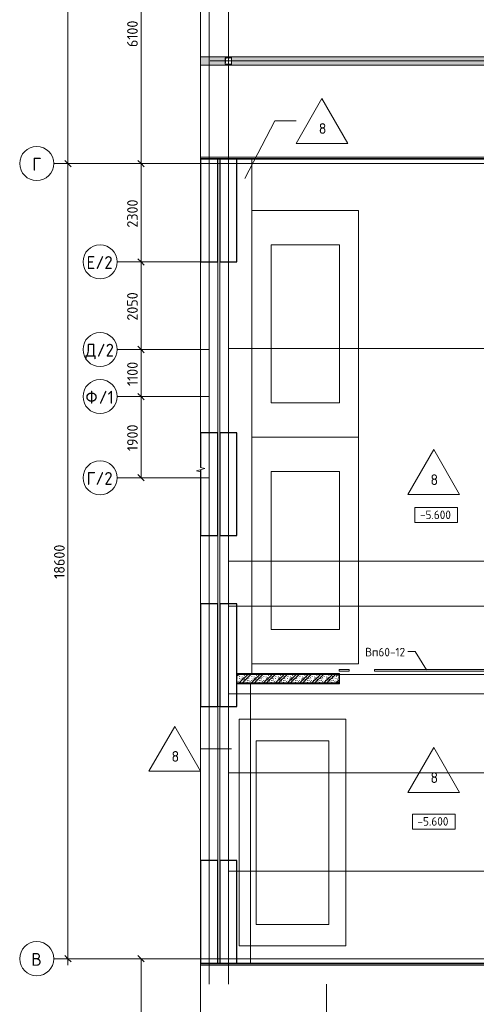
# Model space of a CAD drawing. Header units: millimetres. Extents: x 82112 to 162374, y -10965 to 131389.
# Tile 27 of 82: x 82112 to 92806, y 79634 to 102665. Entities that reach past the tile are written whole.
import ezdxf

# ---------------------------------------------------------------- set-up
doc = ezdxf.new("R2010")
doc.units = ezdxf.units.MM
doc.linetypes.add('3_ Штрих_ 1 х 1 мм', pattern=[2, 1, -1])
doc.linetypes.add('4_ Штрихпунктир_ 10 х 2 мм', pattern=[14, 10, -2, 0, -2])
for name, color, linetype, lineweight in [('A-ANNO-DIMS', 7, 'Continuous', 5), ('A-ANNO-DIMS-100', 7, 'Continuous', 5), ('A-AREA', 7, '3_ Штрих_ 1 х 1 мм', 13), ('A-DETL', 7, 'Continuous', 25), ('A-DETL-GENF', 7, 'Continuous', 13), ('A-DOOR', 7, 'Continuous', 13), ('A-DOOR-IDEN', 7, 'Continuous', 5), ('A-FLOR', 7, 'Continuous', 13), ('A-FLOR-IDEN', 7, 'Continuous', 5), ('A-GENM', 7, 'Continuous', 13), ('A-WALL', 7, 'Continuous', 13), ('A-WALL-PATT', 7, 'Continuous', 13), ('C-PRKG', 7, 'Continuous', 13), ('G-ANNO-DIMS', 7, 'Continuous', 5), ('I-WALL', 7, 'Continuous', 13), ('M-EQPM', 7, 'Continuous', 13), ('S-COLS', 7, 'Continuous', 25), ('S-GRID', 7, 'Continuous', 5), ('S-GRID-IDEN', 7, 'Continuous', 5)]:
    doc.layers.add(name, color=color, linetype=linetype, lineweight=lineweight)
doc.styles.add('GOST Common_1', font='GOST_Common.ttf', dxfattribs={"height": 300})
doc.styles.add('GOST Common_2', font='GOST_Common.ttf', dxfattribs={"height": 200})
doc.styles.add('GOST Common_3', font='GOST_Common.ttf', dxfattribs={"height": 250})
doc.dimstyles.new('2_5_мм', dxfattribs={"dimscale": 304.8, "dimtxt": 251.428749, "dimasz": 0.492126, "dimexe": 0.492126, "dimexo": 0.492126, "dimgap": 0, "dimtad": 1, "dimdec": 5, "dimrnd": 1e-05, "dimdsep": 46, "dimtxsty": 'GOST Common_3', "dimblk1": 'OBLIQUE', "dimblk2": 'OBLIQUE', "dimsah": 1, "dimcen": 0.09, "dimdle": 0.492126, "dimadec": 5, "dimazin": 2, "dimtfac": 1, "dimtdec": 4, "dimtix": 1, "dimtmove": 0, "dimatfit": 3, "dimfxl": 1, "dimtvp": 1, "dimtolj": 1, "dimtzin": 0, "dimarcsym": 2})
pattern_1 = [(0, (0, 0), (203.2, 50.8), [3.353, -149.047, 3.353, -149.047, -812.8]), (0, (0, 0), (203.2, 50.8), [-304.8, 3.353, -301.447, 3.353, -149.047, -355.6]), (0, (0, 0), (203.2, 50.8), [-762, 3.353, -98.247, 3.353, -250.647]), (120, (76.2, 25.4), (-145.59409, 150.576362), [3.353, -149.047, 3.353, -149.047, -812.8]), (120, (76.2, 25.4), (-145.59409, 150.576362), [-304.8, 3.353, -301.447, 3.353, -149.047, -355.6]), (120, (76.2, 25.4), (-145.59409, 150.576362), [-762, 3.353, -98.247, 3.353, -250.647]), (240, (101.6, 127), (-57.60591, -201.376362), [3.353, -149.047, 3.353, -149.047, -812.8]), (240, (101.6, 127), (-57.60591, -201.376362), [-304.8, 3.353, -301.447, 3.353, -149.047, -355.6]), (240, (101.6, 127), (-57.60591, -201.376362), [-762, 3.353, -98.247, 3.353, -250.647])]

# ---------------------------------------------------------------- blocks, each defined once
blk = doc.blocks.new('Наметкина 10_РД_АР_П_Отделка_R21_rvt-1--01_Подвал_МП_часть В')
at = {"layer": 'A-WALL-PATT', "lineweight": 5}
h = blk.add_hatch(dxfattribs=at)
h.set_pattern_fill('FP_11', color=256, style=0, pattern_type=2)
h.set_pattern_definition(pattern_1)
h.paths.add_polyline_path([(93186, 87350), (93400, 87350), (93400, 87370), (93150, 87370), (93150, 87350), (93165, 87350)])
h.paths.add_polyline_path([(89595, 87350), (89600, 87351), (89600, 87370), (87200, 87370), (87200, 87350), (89592, 87350)])
h = blk.add_hatch(dxfattribs=at)
h.set_pattern_fill('FP_11', color=256, style=0, pattern_type=2)
h.set_pattern_definition(pattern_1)
h.paths.add_polyline_path([(93155, 87130), (93400, 87130), (93400, 87150), (93150, 87150), (93150, 87130)])
h.paths.add_polyline_path([(89592, 87130), (89600, 87130), (89600, 87150), (87200, 87150), (87200, 87130), (89585, 87130)])
at = {"layer": 'A-WALL'}
for p, q in [((89600, 87370), (87200, 87370)), ((87200, 87370), (87200, 87350)), ((87200, 87350), (89524, 87350)), ((89600, 87350), (89600, 87370)), ((86350, 87200), (86350, 87220)), ((89524, 87150), (87200, 87150)), ((87200, 87150), (87200, 87130)), ((87200, 87130), (89600, 87130)), ((89600, 87130), (89600, 87150)), ((86350, 86980), (86350, 87000))]:
    blk.add_line(p, q, dxfattribs=at)
blk = doc.blocks.new('АР_Машиноместо - 5300x2500_С-V1--01_Подвал_МП_часть В')
at = {"layer": 'C-PRKG'}
for p, q in [((2500, 5300), (0, 5300)), ((0, 0), (0, 5300)), ((2500, 0), (2500, 5300)), ((400, 4800), (2100, 4800)), ((400, 500), (400, 4800)), ((2100, 500), (2100, 4800)), ((400, 500), (2100, 500)), ((2500, 0), (0, 0))]:
    blk.add_line(p, q, dxfattribs=at)
blk = doc.blocks.new('АР_Машиноместо - 4900x2400_М__5300х2500_-V3--01_Подвал_МП_часть В')
at = {"layer": 'C-PRKG'}
for p, q in [((2500, 0), (0, 0)), ((0, 0), (0, -5300)), ((2500, 0), (2500, -5300)), ((450, -800), (450, -4500)), ((450, -800), (2050, -800)), ((2050, -800), (2050, -4500)), ((450, -4500), (2050, -4500)), ((2500, -5300), (0, -5300))]:
    blk.add_line(p, q, dxfattribs=at)
blk = doc.blocks.new('АР_Канал вертикальный прямоугольный - ВК-5403405--01_Подвал_МП_часть В')
at = {"layer": 'A-DETL-GENF'}
blk.add_hatch(color=256, dxfattribs=at).paths.add_polyline_path([(-75, -75), (-60, 60), (75, 75), (-75, 75)])
at = {"layer": 'A-DETL-GENF', "linetype": '3_ Штрих_ 1 х 1 мм'}
for p, q in [((75, 75), (-75, 75)), ((-75, 75), (-75, -75)), ((75, 75), (-75, 75)), ((-75, 75), (-75, -75)), ((-75, -75), (-60, 60)), ((-75, -75), (-60, 60)), ((-60, 60), (75, 75)), ((-60, 60), (75, 75)), ((75, -75), (75, 75)), ((-75, -75), (75, -75))]:
    blk.add_line(p, q, dxfattribs=at)
at = {"layer": 'M-EQPM'}
for p, q in [((-75, -75), (-75, 75)), ((-75, 75), (75, 75)), ((75, 75), (75, -75)), ((75, -75), (-75, -75))]:
    blk.add_line(p, q, dxfattribs=at)
blk = doc.blocks.new('АР-Заполнение деф_ шва - Д_ш_-4327362--01_Подвал_МП_часть В')
at = {"layer": 'A-GENM'}
for p, q in [((0, 25), (6200, 25)), ((0, -25), (6200, -25))]:
    blk.add_line(p, q, dxfattribs=at)
blk = doc.blocks.new('АР-Заполнение деф_ шва - Д_ш_-4327500--01_Подвал_МП_часть В')
at = {"layer": 'A-GENM'}
for p, q in [((0, 25), (6670, 25)), ((0, -25), (6670, -25))]:
    blk.add_line(p, q, dxfattribs=at)
blk = doc.blocks.new('АР-Заполнение деф_ шва - Д_ш__Пристенный-4429408--01_Подвал_МП_часть В')
at = {"layer": 'A-GENM'}
for p, q in [((0, 25), (850, 25)), ((400, -25), (450, -25))]:
    blk.add_line(p, q, dxfattribs=at)
blk = doc.blocks.new('АР-Заполнение деф_ шва - Д_ш__Пристенный-V29--01_Подвал_МП_часть В')
at = {"layer": 'A-GENM'}
for p, q in [((400, 25), (450, 25)), ((0, -25), (850, -25))]:
    blk.add_line(p, q, dxfattribs=at)
blk = doc.blocks.new('АР-Заполнение деф_ шва - Д_ш_-4331501--01_Подвал_МП_часть В')
at = {"layer": 'A-GENM'}
for p, q in [((0, 25), (3600, 25)), ((0, -25), (3600, -25))]:
    blk.add_line(p, q, dxfattribs=at)
blk = doc.blocks.new('АР-Заполнение деф_ шва - Д_ш_-4434769--01_Подвал_МП_часть В')
at = {"layer": 'A-GENM'}
for p, q in [((0, 25), (1600, 25)), ((0, -25), (1600, -25))]:
    blk.add_line(p, q, dxfattribs=at)
blk = doc.blocks.new('АР-Заполнение деф_ шва - Д_ш_-4434868--01_Подвал_МП_часть В')
at = {"layer": 'A-GENM'}
for p, q in [((0, 25), (4000, 25)), ((0, -25), (4000, -25))]:
    blk.add_line(p, q, dxfattribs=at)
blk = doc.blocks.new('АР_Фахверк_ _Швеллер полки параллельные_ - 20П-6908877--01_Подвал_МП_часть В')
at = {"layer": 'S-COLS'}
blk.add_hatch(color=256, dxfattribs=at).paths.add_polyline_path([(53, 100), (-23, 100), (-23, -100), (53, -100), (53, -97), (51, -93), (47, -91), (-8, -91), (-15, -88), (-18, -82), (-18, 81), (-15, 88), (-8, 91), (47, 91), (51, 93), (53, 96)])
for p, q in [((53, 100), (-23, 100)), ((-23, 100), (-23, -100)), ((-18, -82), (-18, 81)), ((-8, 91), (47, 91)), ((53, 96), (53, 100)), ((-23, -100), (53, -100)), ((47, -91), (-8, -91)), ((53, -100), (53, -97))]:
    blk.add_line(p, q, dxfattribs=at)
for centre, radius, start, end in [((-8, 81), 9.5, 90, 180), ((47, 96), 5.5, 270, 360), ((-8, -82), 9.5, 180, 270), ((47, -97), 5.5, 360, 90)]:
    blk.add_arc(centre, radius, start, end, dxfattribs=at)
blk = doc.blocks.new('АР-Ворота сборка - Ворота секционные_3500х2600 _h_-1815922--01_Подвал_МП_часть В')
at = {"layer": 'A-DETL-GENF'}
for p, q in [((-1425, 218), (-1653, 218)), ((-1653, 218), (-1653, 173)), ((-1653, 173), (-1425, 173)), ((-1425, 173), (-1425, 218)), ((-825, 218), (-825, 173)), ((1903, 218), (-825, 218)), ((-825, 173), (1903, 173)), ((1903, 173), (1903, 218))]:
    blk.add_line(p, q, dxfattribs=at)
blk = doc.blocks.new('АР_Лоток - 200х100h_L_1000_с вертик_отводом_ЛВ3-7511687--01_Подвал_МП_часть В')
at = {"layer": 'M-EQPM', "true_color": 0xdddddd}
blk.add_hatch(color=254, dxfattribs=at).paths.add_polyline_path([(850, -100), (1000, -100), (1000, -75), (850, -75), (850, 75), (1000, 75), (1000, 100), (275, 100), (275, -100)])
at = {"layer": 'M-EQPM'}
for p, q in [((1000, 75), (1000, 100)), ((1000, -100), (1000, -75))]:
    blk.add_line(p, q, dxfattribs=at)
blk = doc.blocks.new('АР_Лоток - 200х100h_ЛВ1-7512156--01_Подвал_МП_часть В')
at = {"layer": 'M-EQPM', "true_color": 0xdddddd}
blk.add_hatch(color=254, dxfattribs=at).paths.add_polyline_path([(23300, -100), (23300, 100), (0, 100), (0, -100), (15178, -100)])
at = {"layer": 'M-EQPM'}
for p, q in [((0, 100), (0, 75)), ((23300, -100), (23300, 100)), ((0, -75), (0, -100))]:
    blk.add_line(p, q, dxfattribs=at)
blk = doc.blocks.new('Линия разрыва - М 1_50-5857910--01_Подвал_МП_часть В')
at = {"layer": 'A-DETL-GENF', "lineweight": 5}
for p, q in [((35825, 100), (35800, 0)), ((35875, -100), (35825, 100)), ((35800, 0), (54, 0)), ((35900, 0), (35875, -100)), ((71190, 0), (35900, 0))]:
    blk.add_line(p, q, dxfattribs=at)
blk = doc.blocks.new('Ось сетки - 8_0 мм-31302--01_Подвал_МП_часть В')
at = {"layer": 'S-GRID-IDEN'}
blk.add_circle((0, 0), 4, dxfattribs=at)
blk = doc.blocks.new('Высотные отметки - Frame_2-749557--01_Подвал_МП_часть В')
at = {"layer": 'G-ANNO-DIMS'}
for p, q in [((-5, 3.5), (-5, 0)), ((5, 3.5), (-5, 3.5)), ((5, 0), (5, 3.5)), ((-5, 0), (5, 0))]:
    blk.add_line(p, q, dxfattribs=at)
blk = doc.blocks.new('Марка полов - Марка полов-4106608--01_Подвал_МП_часть В')
at = {"layer": 'A-FLOR-IDEN'}
for p, q in [((0, 7), (-6.06, -3.5)), ((6.06, -3.5), (0, 7)), ((-6.06, -3.5), (6.06, -3.5))]:
    blk.add_line(p, q, dxfattribs=at)
blk = doc.blocks.new('DIMBLOCK229--01_Подвал_МП_часть В')
at = {"layer": 'A-ANNO-DIMS-100', "transparency": 16777216}
for p, q in [((84999, 80700), (84805, 80700)), ((84955, 74000), (84955, 80700)), ((84955, 80700), (84999, 80700)), ((84999, 74000), (84805, 74000)), ((84955, 74000), (84999, 74000))]:
    blk.add_line(p, q, dxfattribs=at)
at = {"layer": 'A-ANNO-DIMS-100', "lineweight": 25, "transparency": 16777216}
for p, q in [((84955, 80700), (84880, 80775)), ((84955, 80700), (85030, 80625)), ((84955, 74000), (84880, 74075)), ((84955, 74000), (85030, 73925))]:
    blk.add_line(p, q, dxfattribs=at)
at = {"layer": 'A-ANNO-DIMS-100', "color": 0, "transparency": 16777216, "insert": (84628, 77001), "char_height": 250, "width": 838.66, "attachment_point": 1, "rotation": 90, "line_spacing_factor": 1.022761, "style": 'GOST Common_3'}
blk.add_mtext('6700', dxfattribs=at)
blk = doc.blocks.new('_Oblique')
at = {"color": 0, "linetype": 'ByBlock', "lineweight": -2}
blk.add_line((-0.5, -0.5), (0.5, 0.5), dxfattribs=at)
blk = doc.blocks.new('DIMBLOCK230--01_Подвал_МП_часть В')
at = {"layer": 'A-ANNO-DIMS-100', "transparency": 16777216}
for p, q in [((84999, 93850), (84805, 93850)), ((84955, 91950), (84955, 93850)), ((84955, 93850), (84999, 93850)), ((84999, 91950), (84805, 91950)), ((84955, 91950), (84999, 91950))]:
    blk.add_line(p, q, dxfattribs=at)
at = {"layer": 'A-ANNO-DIMS-100', "lineweight": 25, "transparency": 16777216}
for p, q in [((84955, 93850), (84880, 93925)), ((84955, 93850), (85030, 93775)), ((84955, 91950), (84880, 92025)), ((84955, 91950), (85030, 91875))]:
    blk.add_line(p, q, dxfattribs=at)
at = {"layer": 'A-ANNO-DIMS-100', "color": 0, "transparency": 16777216, "insert": (84628, 92574), "char_height": 250, "width": 782.41, "attachment_point": 1, "rotation": 90, "line_spacing_factor": 1.022761, "style": 'GOST Common_3'}
blk.add_mtext('1900', dxfattribs=at)
blk = doc.blocks.new('DIMBLOCK231--01_Подвал_МП_часть В')
at = {"layer": 'A-ANNO-DIMS-100', "transparency": 16777216}
for p, q in [((84999, 94950), (84805, 94950)), ((84955, 93850), (84955, 94950)), ((84955, 94950), (84999, 94950)), ((84999, 93850), (84805, 93850)), ((84955, 93850), (84999, 93850))]:
    blk.add_line(p, q, dxfattribs=at)
at = {"layer": 'A-ANNO-DIMS-100', "lineweight": 25, "transparency": 16777216}
for p, q in [((84955, 94950), (84880, 95025)), ((84955, 94950), (85030, 94875)), ((84955, 93850), (84880, 93925)), ((84955, 93850), (85030, 93775))]:
    blk.add_line(p, q, dxfattribs=at)
at = {"layer": 'A-ANNO-DIMS-100', "color": 0, "transparency": 16777216, "insert": (84628, 94097), "char_height": 250, "width": 726.16, "attachment_point": 1, "rotation": 90, "line_spacing_factor": 1.022761, "style": 'GOST Common_3'}
blk.add_mtext('1100', dxfattribs=at)
blk = doc.blocks.new('DIMBLOCK232--01_Подвал_МП_часть В')
at = {"layer": 'A-ANNO-DIMS-100', "transparency": 16777216}
for p, q in [((84999, 97000), (84805, 97000)), ((84955, 94950), (84955, 97000)), ((84955, 97000), (84999, 97000)), ((84999, 94950), (84805, 94950)), ((84955, 94950), (84999, 94950))]:
    blk.add_line(p, q, dxfattribs=at)
at = {"layer": 'A-ANNO-DIMS-100', "lineweight": 25, "transparency": 16777216}
for p, q in [((84955, 97000), (84880, 97075)), ((84955, 97000), (85030, 96925)), ((84955, 94950), (84880, 95025)), ((84955, 94950), (85030, 94875))]:
    blk.add_line(p, q, dxfattribs=at)
at = {"layer": 'A-ANNO-DIMS-100', "color": 0, "transparency": 16777216, "insert": (84628, 95626), "char_height": 250, "width": 838.66, "attachment_point": 1, "rotation": 90, "line_spacing_factor": 1.022761, "style": 'GOST Common_3'}
blk.add_mtext('2050', dxfattribs=at)
blk = doc.blocks.new('DIMBLOCK233--01_Подвал_МП_часть В')
at = {"layer": 'A-ANNO-DIMS-100', "transparency": 16777216}
for p, q in [((84999, 99300), (84805, 99300)), ((84955, 97000), (84955, 99300)), ((84955, 99300), (84999, 99300)), ((84999, 97000), (84805, 97000)), ((84955, 97000), (84999, 97000))]:
    blk.add_line(p, q, dxfattribs=at)
at = {"layer": 'A-ANNO-DIMS-100', "lineweight": 25, "transparency": 16777216}
for p, q in [((84955, 99300), (84880, 99375)), ((84955, 99300), (85030, 99225)), ((84955, 97000), (84880, 97075)), ((84955, 97000), (85030, 96925))]:
    blk.add_line(p, q, dxfattribs=at)
at = {"layer": 'A-ANNO-DIMS-100', "color": 0, "transparency": 16777216, "insert": (84628, 97801), "char_height": 250, "width": 838.66, "attachment_point": 1, "rotation": 90, "line_spacing_factor": 1.022761, "style": 'GOST Common_3'}
blk.add_mtext('2300', dxfattribs=at)
blk = doc.blocks.new('DIMBLOCK234--01_Подвал_МП_часть В')
at = {"layer": 'A-ANNO-DIMS-100', "transparency": 16777216}
for p, q in [((84999, 105400), (84805, 105400)), ((84955, 99300), (84955, 105400)), ((84955, 105400), (84999, 105400)), ((84999, 99300), (84805, 99300)), ((84955, 99300), (84999, 99300))]:
    blk.add_line(p, q, dxfattribs=at)
at = {"layer": 'A-ANNO-DIMS-100', "lineweight": 25, "transparency": 16777216}
for p, q in [((84955, 105400), (84880, 105475)), ((84955, 105400), (85030, 105325)), ((84955, 99300), (84880, 99375)), ((84955, 99300), (85030, 99225))]:
    blk.add_line(p, q, dxfattribs=at)
at = {"layer": 'A-ANNO-DIMS-100', "color": 0, "transparency": 16777216, "insert": (84628, 102024), "char_height": 250, "width": 782.41, "attachment_point": 1, "rotation": 90, "line_spacing_factor": 1.022761, "style": 'GOST Common_3'}
blk.add_mtext('6100', dxfattribs=at)
blk = doc.blocks.new('DIMBLOCK241--01_Подвал_МП_часть В')
at = {"layer": 'A-ANNO-DIMS-100', "transparency": 16777216}
for p, q in [((83257, 99300), (83093, 99300)), ((83243, 80550), (83243, 99300)), ((83243, 99300), (83257, 99300)), ((83257, 80700), (83093, 80700)), ((83243, 80700), (83257, 80700))]:
    blk.add_line(p, q, dxfattribs=at)
at = {"layer": 'A-ANNO-DIMS-100', "lineweight": 25, "transparency": 16777216}
for p, q in [((83243, 99300), (83168, 99375)), ((83243, 99300), (83318, 99225)), ((83243, 80700), (83168, 80775)), ((83243, 80700), (83318, 80625))]:
    blk.add_line(p, q, dxfattribs=at)
at = {"layer": 'A-ANNO-DIMS-100', "color": 0, "transparency": 16777216, "insert": (82916, 89587), "char_height": 250, "width": 992.08, "attachment_point": 1, "rotation": 90, "line_spacing_factor": 1.022761, "style": 'GOST Common_3'}
blk.add_mtext('18600', dxfattribs=at)
blk = doc.blocks.new('DIMBLOCK242--01_Подвал_МП_часть В')
at = {"layer": 'A-ANNO-DIMS-100', "lineweight": 25, "transparency": 16777216}
for p, q in [((83243, 125500), (83168, 125575)), ((83243, 125500), (83318, 125425)), ((83243, 99300), (83168, 99375)), ((83243, 99300), (83318, 99225))]:
    blk.add_line(p, q, dxfattribs=at)
at = {"layer": 'A-ANNO-DIMS-100', "transparency": 16777216}
for p, q in [((83243, 99300), (83243, 125650)), ((83257, 125500), (83093, 125500)), ((83243, 125500), (83257, 125500)), ((83257, 99300), (83093, 99300)), ((83243, 99300), (83257, 99300))]:
    blk.add_line(p, q, dxfattribs=at)
at = {"layer": 'A-ANNO-DIMS-100', "color": 0, "transparency": 16777216, "insert": (82916, 111963), "char_height": 250, "width": 1048.33, "attachment_point": 1, "rotation": 90, "line_spacing_factor": 1.022761, "style": 'GOST Common_3'}
blk.add_mtext('26200', dxfattribs=at)

msp = doc.modelspace()

# ---------------------------------------------------------------- hatches: boundary and pattern name
at = {"layer": 'A-WALL-PATT', "lineweight": 5}
h = msp.add_hatch(dxfattribs=at)
h.set_pattern_fill('FP_5', color=256, style=0, pattern_type=2)
h.set_pattern_definition([(135, (150.28, 188.64), (-282.8427, 3e-14), [5, -395]), (135, (174.9, 237.36), (-282.8427, 3e-14), [5, -395]), (135, (211.96, 236.53), (-282.8427, 3e-14), [5, -395]), (135, (114.96, 223.96), (-282.8427, 3e-14), [5, -395]), (135, (77.54, 223.96), (-282.8427, 3e-14), [5, -395]), (135, (57.44, 184.52), (-282.8427, 3e-14), [5, -395]), (135, (66.21, 142.9), (-282.8427, 3e-14), [5, -395]), (135, (107.33, 161), (-282.8427, 3e-14), [5, -395]), (135, (99.08, 130.94), (-282.8427, 3e-14), [5, -395]), (135, (22.6, 136.46), (-282.8427, 3e-14), [5, -395]), (135, (21.16, 168.08), (-282.8427, 3e-14), [5, -395]), (135, (46.13, 96.12), (-282.8427, 3e-14), [5, -395]), (135, (3.54, 74.6), (-282.8427, 3e-14), [5, -395]), (135, (40.3, 47.56), (-282.8427, 3e-14), [5, -395]), (135, (39.77, 18.47), (-282.8427, 3e-14), [5, -395]), (135, (76.94, 37.28), (-282.8427, 3e-14), [5, -395]), (135, (114.18, 62.4), (-282.8427, 3e-14), [5, -395]), (135, (139.87, 90.2), (-282.8427, 3e-14), [5, -395]), (135, (141.44, 15.82), (-282.8427, 3e-14), [5, -395]), (135, (188.69, 26.73), (-282.8427, 3e-14), [5, -395]), (135, (176.14, 51.36), (-282.8427, 3e-14), [5, -395]), (135, (177.03, 0), (-282.8427, 3e-14), [5, -395]), (135, (276.61, 8.22), (-282.8427, 3e-14), [5, -395]), (135, (271.19, 31.72), (-282.8427, 3e-14), [5, -395]), (135, (268.29, 119.65), (-282.8427, 3e-14), [5, -395]), (135, (237.92, 101.95), (-282.8427, 3e-14), [5, -395]), (135, (237.92, 158.27), (-282.8427, 3e-14), [5, -395]), (135, (260.4, 204.35), (-282.8427, 3e-14), [5, -395]), (135, (275.54, 235.4), (-282.8427, 3e-14), [5, -395]), (135, (117.62, 268.96), (-282.8427, 3e-14), [5, -395]), (135, (203.62, 273.83), (-282.8427, 3e-14), [5, -395]), (135, (47.24, 279.3), (-282.8427, 3e-14), [5, -395]), (135, (23.2, 266.16), (-282.8427, 3e-14), [5, -395]), (135, (42.78, 232.52), (-282.8427, 3e-14), [5, -395]), (135, (177.76, 90.57), (-282.8427, 3e-14), [5, -395]), (135, (181.12, 121.8), (-282.8427, 3e-14), [5, -395]), (135, (206.73, 172.06), (-282.8427, 3e-14), [5, -395]), (135, (143.14, 136.62), (-282.8427, 3e-14), [5, -395]), (135, (211.51, 131.86), (-282.8427, 3e-14), [5, -395]), (135, (81.47, 95.1), (-282.8427, 3e-14), [5, -395]), (135, (235.13, 60.46), (-282.8427, 3e-14), [5, -395]), (135, (242.24, 4.89), (-282.8427, 3e-14), [5, -395]), (45, (0, 106.07), (-282.8427, 0), []), (45, (106.07, 0), (-282.8427, 0), []), (45, (176.78, 0), (-282.8427, 0), []), (45, (0, 176.78), (-282.8427, 0), [])])
h.paths.add_polyline_path([(89523.851854, 87150), (89523.851854, 87153.5), (89525.462767, 87157.389087), (89529.351854, 87159), (89585.151854, 87159), (89591.869369, 87161.782486), (89594.651854, 87168.5), (89594.651854, 87331.5), (89591.869369, 87338.217514), (89585.151854, 87341), (89529.351854, 87341), (89525.462767, 87342.610913), (89523.851854, 87346.5), (89523.851854, 87350), (87200, 87350), (87200, 87150)])
h.paths.add_polyline_path([(89599.851854, 87150), (89600, 87150), (89599.851854, 87159)])

# ---------------------------------------------------------------- linework, layer by layer
at = {"layer": 'A-AREA'}
for p, q in [((86750, 99400), (86800, 99400)), ((86750, 86600), (86800, 86600))]:
    msp.add_line(p, q, dxfattribs=at)
at = {"layer": 'A-DETL', "linetype": '4_ Штрихпунктир_ 10 х 2 мм', "lineweight": 5}
msp.add_line((86570, 101700), (144970, 101700), dxfattribs=at)
at = {"layer": 'A-DOOR-IDEN'}
for p, q in [((91375, 87885.036726), (91202.396413, 87885.036726)), ((91637.57636, 87460.061088), (91375, 87885.036726))]:
    msp.add_line(p, q, dxfattribs=at)
at = {"layer": 'A-FLOR'}
for p, q in [((143720, 101800), (86349.50616, 101800)), ((143720, 101600), (86349.50616, 101600)), ((93870, 99450), (86349.50616, 99450)), ((86349.50616, 99420), (93870, 99420)), ((86750, 99400), (86750, 99420)), ((86800, 99420), (86800, 99400)), ((87550, 99400), (87200, 99400)), ((93870, 99400), (87550, 99400)), ((87550, 99400), (87550, 87370)), ((93870, 99399.862836), (87550, 99399.862836)), ((86750, 93000), (86750, 97000)), ((86800, 97000), (86800, 93000)), ((86750, 89000), (86750, 90600)), ((86800, 90600), (86800, 89000)), ((93125, 87350), (89600, 87350)), ((87520.753391, 80600), (87520.753391, 87130)), ((86750, 83000), (86750, 86600)), ((86800, 86600), (86800, 83000)), ((110812.471099, 80580), (86349.50616, 80580)), ((86349.50616, 80550), (110787.369071, 80550)), ((86750, 80580), (86750, 80599.999998)), ((86799.936819, 80600), (86799.936819, 80580)), ((87200, 80600), (87520.753391, 80600)), ((93400, 80600), (87520.753391, 80600))]:
    msp.add_line(p, q, dxfattribs=at)
at = {"layer": 'A-FLOR-IDEN'}
for p, q in [((87386.306135, 98951.8143), (88091.444913, 100297.251508)), ((88091.444913, 100297.251508), (88585.852562, 100297.251508)), ((87071.540845, 85610.287755), (86350.732636, 85610.287755))]:
    msp.add_line(p, q, dxfattribs=at)
at = {"layer": 'I-WALL'}
for p, q in [((89523.851854, 87350), (87200, 87350)), ((87200, 87350), (87200, 87150)), ((89600, 87150), (89600, 87350)), ((86350, 87000), (86350, 87200)), ((87200, 87150), (89523.851854, 87150))]:
    msp.add_line(p, q, dxfattribs=at)
at = {"layer": 'S-COLS'}
for p, q in [((86350, 99400), (86350, 97000)), ((86750, 99400), (86350, 99400)), ((86750, 97000), (86750, 99400)), ((86800, 99400), (86800, 97000)), ((87200, 99400), (86800, 99400)), ((87200, 97000), (87200, 99400)), ((86350, 97000), (86750, 97000)), ((86800, 97000), (87200, 97000)), ((86350, 93000), (86350, 92189.601929)), ((86750, 93000), (86350, 93000)), ((86750, 90600), (86750, 93000)), ((86800, 93000), (86800, 90600)), ((87200, 93000), (86800, 93000)), ((87200, 90600), (87200, 93000)), ((86350, 92139.848849), (86350, 90600)), ((86350, 90600), (86750, 90600)), ((86800, 90600), (87200, 90600)), ((86350, 89000), (86350, 86600)), ((86750, 89000), (86350, 89000)), ((86750, 86600), (86750, 89000)), ((86800, 89000), (86800, 86600)), ((87200, 89000), (86800, 89000)), ((87200, 86600), (87200, 89000)), ((86350, 86600), (86750, 86600)), ((86800, 86600), (87200, 86600)), ((86350, 83000), (86350, 80600)), ((86750, 83000), (86350, 83000)), ((86750, 80600), (86750, 83000)), ((86800, 83000), (86800, 80600)), ((87200, 83000), (86800, 83000)), ((87200, 80600), (87200, 83000)), ((86350, 80600), (86750, 80600)), ((86800, 80600), (87200, 80600))]:
    msp.add_line(p, q, dxfattribs=at)
at = {"layer": 'S-GRID', "linetype": '4_ Штрихпунктир_ 10 х 2 мм'}
for p, q in [((87000, 80104.964717), (87000, 129588.42805)), ((86550, 80104.964717), (86550, 128318.42805)), ((151972.716503, 99300), (82911.954059, 99300)), ((153059.054125, 99300), (82911.954059, 99300)), ((86550, 97000), (84395.24188, 97000)), ((86550, 94950), (84395.24188, 94950)), ((151972.716503, 94975), (87000, 94975)), ((86550, 93850), (84395.24188, 93850)), ((86550, 91950), (84395.24188, 91950)), ((151972.716503, 90000), (87000, 90000)), ((151972.716503, 88950), (87000, 88950)), ((151972.716503, 86900), (87000, 86900)), ((151972.716503, 85050), (87000, 85050)), ((151972.716503, 82750), (87000, 82750)), ((153045.862349, 80700), (82911.954059, 80700)), ((151972.716503, 80700), (82911.954059, 80700)), ((89300, 53841.693029), (89300, 80104.964717))]:
    msp.add_line(p, q, dxfattribs=at)

# ---------------------------------------------------------------- block references
at = {"lineweight": 5}
msp.add_blockref('Наметкина 10_РД_АР_П_Отделка_R21_rvt-1--01_Подвал_МП_часть В', (0, 0), dxfattribs=at)
at = {"layer": 'A-DETL-GENF', "rotation": 269.9999999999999}
msp.add_blockref('Линия разрыва - М 1_50-5857910--01_Подвал_МП_часть В', (86349.50616, 127989.725389), dxfattribs=at)
at = {"layer": 'A-DOOR'}
msp.add_blockref('АР-Ворота сборка - Ворота секционные_3500х2600 _h_-1815922--01_Подвал_МП_часть В', (91250, 87250), dxfattribs=at)
at = {"layer": 'A-FLOR-IDEN', "xscale": 99.99999999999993, "yscale": 99.99999999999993, "zscale": 99.99999999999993}
for p in [(89192.070344, 100122.251508), (91808.614195, 91907.655116), (85744.514853, 85435.287755), (91808.614195, 84938.952469)]:
    msp.add_blockref('Марка полов - Марка полов-4106608--01_Подвал_МП_часть В', p, dxfattribs=at)
at = {"layer": 'A-GENM'}
for name, p in [('АР-Заполнение деф_ шва - Д_ш__Пристенный-4429408--01_Подвал_МП_часть В', (86350, 99425)), ('АР-Заполнение деф_ шва - Д_ш_-4327500--01_Подвал_МП_часть В', (87200, 99425)), ('АР-Заполнение деф_ шва - Д_ш__Пристенный-V29--01_Подвал_МП_часть В', (86350, 80575)), ('АР-Заполнение деф_ шва - Д_ш_-4327362--01_Подвал_МП_часть В', (87200, 80575))]:
    msp.add_blockref(name, p, dxfattribs=at)
at = {"layer": 'A-GENM', "rotation": 270}
for name, p in [('АР-Заполнение деф_ шва - Д_ш_-4434868--01_Подвал_МП_часть В', (86775, 97000)), ('АР-Заполнение деф_ шва - Д_ш_-4434769--01_Подвал_МП_часть В', (86775, 90600)), ('АР-Заполнение деф_ шва - Д_ш_-4331501--01_Подвал_МП_часть В', (86775, 86600))]:
    msp.add_blockref(name, p, dxfattribs=at)
at = {"layer": 'C-PRKG'}
for name, p in [('АР_Машиноместо - 4900x2400_М__5300х2500_-V3--01_Подвал_МП_часть В', (87550, 98200)), ('АР_Машиноместо - 4900x2400_М__5300х2500_-V3--01_Подвал_МП_часть В', (87550, 92900)), ('АР_Машиноместо - 5300x2500_С-V1--01_Подвал_МП_часть В', (87250, 81000))]:
    msp.add_blockref(name, p, dxfattribs=at)
at = {"layer": 'G-ANNO-DIMS', "xscale": 99.99999999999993, "yscale": 99.99999999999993, "zscale": 99.99999999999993}
for p in [(91868.903908, 90902.738834), (91810.415523, 83731.386856)]:
    msp.add_blockref('Высотные отметки - Frame_2-749557--01_Подвал_МП_часть В', p, dxfattribs=at)
at = {"layer": 'M-EQPM'}
for name, p in [('АР_Лоток - 200х100h_L_1000_с вертик_отводом_ЛВ3-7511687--01_Подвал_МП_часть В', (86075, 101700)), ('АР_Лоток - 200х100h_ЛВ1-7512156--01_Подвал_МП_часть В', (87075, 101700)), ('АР_Канал вертикальный прямоугольный - ВК-5403405--01_Подвал_МП_часть В', (87000, 101700))]:
    msp.add_blockref(name, p, dxfattribs=at)
at = {"layer": 'S-COLS', "rotation": 180}
msp.add_blockref('АР_Фахверк_ _Швеллер полки параллельные_ - 20П-6908877--01_Подвал_МП_часть В', (89576.851854, 87250), dxfattribs=at)
at = {"layer": 'S-GRID-IDEN', "xscale": 99.99999999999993, "yscale": 99.99999999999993, "zscale": 99.99999999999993}
for p, rotation in [((82511.954059, 99300), 89.99999999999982), ((83995.24188, 97000), 90), ((83995.24188, 94950), 90), ((83995.24188, 93850), 90), ((83995.24188, 91950), 90), ((82511.954059, 80700), 89.99999999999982)]:
    msp.add_blockref('Ось сетки - 8_0 мм-31302--01_Подвал_МП_часть В', p, dxfattribs=dict(at, rotation=rotation))

# ---------------------------------------------------------------- texts
at = {"layer": 'A-DOOR-IDEN', "char_height": 200, "attachment_point": 1, "style": 'GOST Common_2'}
for s, insert, width in [('Вп', (90203.396413, 87972.609642), 376.793125), ('60-12', (90514.281829, 87972.609642), 825.738125)]:
    msp.add_mtext(s, dxfattribs=dict(at, insert=insert, width=width))
at = {"layer": 'A-FLOR-IDEN', "char_height": 250, "width": 216.455625, "attachment_point": 1, "style": 'GOST Common_3'}
for insert in [(89115.194061, 100244.31318), (91731.737912, 92029.716788), (85667.63857, 85557.349427), (91731.737912, 85061.014141)]:
    msp.add_mtext('\\fGOST Common|b0|i0|c204|p34|;8', dxfattribs=dict(at, insert=insert))
at = {"layer": 'G-ANNO-DIMS', "char_height": 200, "width": 917.17566319, "attachment_point": 1, "line_spacing_factor": 1.022761, "style": 'GOST Common_2'}
for insert in [(91486.747382, 91184.104494), (91428.258997, 84012.752517)]:
    msp.add_mtext('-5.600', dxfattribs=dict(at, insert=insert))
at = {"layer": 'S-GRID-IDEN', "char_height": 300, "attachment_point": 1, "style": 'GOST Common_1'}
for s, insert, width in [('\\fGOST Common|b0|i0|c204|p34|;Г', (82405.533577, 99434.544597), 256.54), ('\\fGOST Common|b0|i0|c204|p34|;Е', (83676.821398, 97134.544597), 256.54), ('/2', (83888.488064, 97134.544597), 513.08), ('\\fGOST Common|b0|i0|c204|p34|;Д', (83647.321398, 95084.544597), 328.691875), ('/2', (83918.519314, 95084.544597), 513.08), ('\\fGOST Common|b0|i0|c204|p34|;Ф', (83653.821398, 93984.544597), 376.793125), ('/1', (83964.706814, 93984.544597), 448.945), ('\\fGOST Common|b0|i0|c204|p34|;Г', (83676.821398, 92084.544597), 256.54), ('/2', (83888.488064, 92084.544597), 513.08), ('\\fGOST Common|b0|i0|c204|p34|;В', (82385.533577, 80834.544597), 304.64125)]:
    msp.add_mtext(s, dxfattribs=dict(at, insert=insert, width=width))

# ---------------------------------------------------------------- dimensions: what is measured, and where the dimension line sits
at = {"layer": 'A-ANNO-DIMS'}
for base, p1, p2, override, picture, middle in [((83242.7809214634, 125500.000000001), (83407.4652321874, 99300.0000000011), (83407.4652321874, 125500.000000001), {"dimpost": '<>', "dimfxl": 26200}, 'DIMBLOCK242--01_Подвал_МП_часть В', (83117.7809214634, 112400.000000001)), ((84954.7238667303, 105400.0000000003), (84848.6578495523, 99300.0000000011), (84848.6578495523, 105400.0000000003), {"dimpost": '<>', "dimfxl": 6100}, 'DIMBLOCK234--01_Подвал_МП_часть В', (84829.7238667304, 102350.0000000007)), ((83242.7809214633, 99300.0000000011), (83407.4652321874, 80700.0000000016), (83407.4652321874, 99300.0000000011), {"dimpost": '<>', "dimfxl": 18600}, 'DIMBLOCK241--01_Подвал_МП_часть В', (83117.7809214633, 90000.0000000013)), ((84954.723867, 99300), (84848.65785, 97000), (84848.65785, 99300), {"dimpost": '<>', "dimfxl": 2300}, 'DIMBLOCK233--01_Подвал_МП_часть В', (84829.723867, 98150)), ((84954.723867, 97000), (84848.65785, 94950), (84848.65785, 97000), {"dimpost": '<>', "dimfxl": 2050}, 'DIMBLOCK232--01_Подвал_МП_часть В', (84829.723867, 95975)), ((84954.723867, 94950), (84848.65785, 93850), (84848.65785, 94950), {"dimpost": '<>', "dimfxl": 1100}, 'DIMBLOCK231--01_Подвал_МП_часть В', (84829.723867, 94400)), ((84954.723867, 93850), (84848.65785, 91950), (84848.65785, 93850), {"dimpost": '<>', "dimfxl": 1900}, 'DIMBLOCK230--01_Подвал_МП_часть В', (84829.723867, 92900)), ((84954.7238667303, 80700.0000000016), (84848.6578495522, 74000.0000000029), (84848.6578495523, 80700.0000000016), {"dimpost": '<>', "dimfxl": 6700}, 'DIMBLOCK229--01_Подвал_МП_часть В', (84829.7238667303, 77350.0000000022))]:
    dim = msp.add_linear_dim(base=base, p1=p1, p2=p2, angle=90, dimstyle='2_5_мм', override=override, dxfattribs=at)
    dim.commit()
    dim.dimension.update_dxf_attribs({"geometry": picture, "text_midpoint": middle})

doc.saveas('drawing.dxf')
